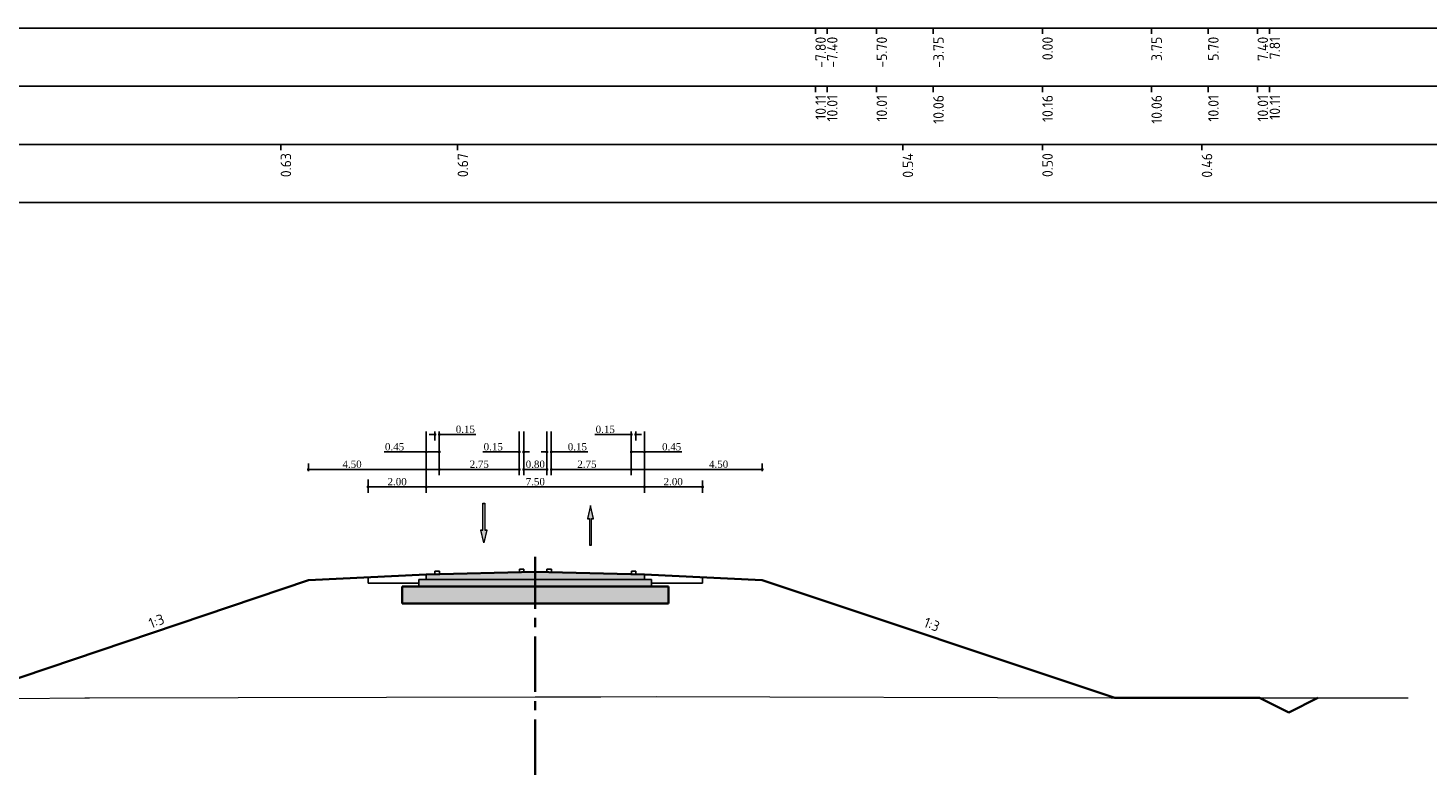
# Model space of a CAD drawing. Extents: x 100296 to 107772, y 404875 to 408930.
# Tile 86 of 97: x 104136 to 104184, y 404915 to 404941. Entities that reach past the tile are written whole.
import ezdxf

# ---------------------------------------------------------------- set-up
doc = ezdxf.new("R2010")
doc.units = 0
doc.linetypes.add('CENTER2', pattern=[28.575, 19.05, -3.175, 3.175, -3.175])
for name, color, linetype, lineweight in [('b-mi-mo-grondlaag_scheiding-gd', 3, 'Continuous', 35), ('b-mi-mo-grondlaag_zand-a', 252, 'Continuous', 18), ('b-we-gw-maaiveld-gd', 93, 'Continuous', 18), ('b-xx-al-dwarsprofiel_matenbalk-g', 1, 'Continuous', 25), ('dp-nw-markering', 7, 'Continuous', 0), ('n-co-fc-fundering-a', 253, 'Continuous', 18), ('n-we-gw-grondwerk_berm-gd', 3, 'Continuous', 35), ('n-we-vh-verharding_asfalt-gd', 1, 'Continuous', 35), ('n-we-vw-markering-gd', 7, 'Continuous', 35), ('n-we-vw-markering-s', 7, 'Continuous', 25), ('n-xx-al-dwarsprofiel_as-gd', 1, 'CENTER2', 35), ('n-xx-al-dwarsprofiel_matenbalk-g', 1, 'Continuous', 25)]:
    doc.layers.add(name, color=color, linetype=linetype, lineweight=lineweight)
doc.layers.add('c3d-assembly_shape', color=251, linetype='Continuous', lineweight=35, plot=False)
for name, color, linetype in [('c3d-section_link', 1, 'Continuous'), ('c3d-section_sectionview_labeling', 7, 'Continuous'), ('l-mt-deta-pr', 7, 'Continuous')]:
    doc.layers.add(name, color=color, linetype=linetype)
doc.styles.add('INFRA_DIM', font='times.ttf')
doc.styles.add('NLCS-ISO', font='NLCS-ISO.ttf')
doc.dimstyles.new('INFRA-100-M', dxfattribs={"dimtxt": 0.25, "dimasz": 0.1, "dimexe": 0.2, "dimexo": 0.1, "dimgap": 0.05, "dimtad": 1, "dimzin": 0, "dimdsep": 46, "dimtxsty": 'INFRA_DIM', "dimblk1": 'DOT', "dimblk2": 'DOT', "dimsah": 1, "dimcen": 0, "dimclrd": 256, "dimclre": 256, "dimclrt": 7, "dimaunit": 2, "dimadec": 0, "dimazin": 0, "dimtfac": 1, "dimtdec": 3, "dimtofl": 0, "dimtmove": 0, "dimatfit": 3, "dimldrblk": 'DOT', "dimfxl": 1, "dimtolj": 1, "dimtzin": 0, "dimarcsym": 0})

# ---------------------------------------------------------------- blocks, each defined once
blk = doc.blocks.new('VW-MARKERING_015')
at = {"layer": 'n-we-vw-markering-s'}
for p, q in [((-0.073, 0.1), (0.077, 0.1)), ((-0.073, 0.1), (-0.073, 0)), ((0.077, 0.1), (0.077, 0)), ((-0.073, 0), (0.077, 0))]:
    blk.add_line(p, q, dxfattribs=at)
blk = doc.blocks.new('*U2899')
blk.add_hatch(color=256).paths.add_polyline_path([(-0.0675, 0.2925), (-0.0225, 0.2925), (-0.0225, 0.9), (0.0225, 0.9), (0.0225, 0.2925), (0.0675, 0.2925), (0, 0)])
blk.add_lwpolyline([(-0.0675, 0.2925), (-0.0225, 0.2925), (-0.0225, 0.9), (0.0225, 0.9), (0.0225, 0.2925), (0.0675, 0.2925), (0, 0)], close=True)
blk = doc.blocks.new('*U2898')
blk.add_hatch(color=256).paths.add_polyline_path([(-0.0675, 0.6075), (-0.0225, 0.6075), (-0.0225, 0), (0.0225, 0), (0.0225, 0.6075), (0.0675, 0.6075), (0, 0.9)])
blk.add_lwpolyline([(-0.0675, 0.6075), (-0.0225, 0.6075), (-0.0225, 0), (0.0225, 0), (0.0225, 0.6075), (0.0675, 0.6075), (0, 0.9)], close=True)
blk = doc.blocks.new('_DOT')
at = {"color": 0, "linetype": 'ByBlock'}
blk.add_line((-0.5, 0), (-1, 0), dxfattribs=at)
at = {"color": 0, "linetype": 'ByBlock', "const_width": 0.5}
blk.add_lwpolyline([(-0.25, 0, 1), (0.25, 0, 1)], format="xyb", close=True, dxfattribs=at)
blk = doc.blocks.new('*D3018')
at = {"layer": 'l-mt-deta-pr', "lineweight": -2, "transparency": 16777216}
for p, q in [((104157.45, 404926.799), (104157.45, 404924.762)), ((104159.45, 404925.179), (104159.45, 404924.762)), ((104157.55, 404924.962), (104159.35, 404924.962))]:
    blk.add_line(p, q, dxfattribs=at)
at = {"layer": 'l-mt-deta-pr', "lineweight": -2, "transparency": 16777216, "xscale": 0.1, "yscale": 0.1, "zscale": 0.1, "rotation": 180}
blk.add_blockref('_DOT', (104157.45, 404924.962), dxfattribs=at)
at = {"layer": 'l-mt-deta-pr', "lineweight": -2, "transparency": 16777216, "xscale": 0.1, "yscale": 0.1, "zscale": 0.1}
blk.add_blockref('_DOT', (104159.45, 404924.962), dxfattribs=at)
at = {"layer": 'l-mt-deta-pr', "color": 7, "transparency": 16777216, "insert": (104158.44, 404925.139), "char_height": 0.25, "attachment_point": 5, "style": 'INFRA_DIM'}
blk.add_mtext('\\A1;2.00', dxfattribs=at)
blk = doc.blocks.new('*D3019')
at = {"layer": 'l-mt-deta-pr', "lineweight": -2, "transparency": 16777216}
for p, q in [((104150.4, 404926.799), (104150.4, 404925.362)), ((104145.9, 404925.507), (104145.9, 404925.762)), ((104146, 404925.562), (104150.3, 404925.562))]:
    blk.add_line(p, q, dxfattribs=at)
at = {"layer": 'l-mt-deta-pr', "lineweight": -2, "transparency": 16777216, "xscale": 0.1, "yscale": 0.1, "zscale": 0.1, "rotation": 180}
blk.add_blockref('_DOT', (104145.9, 404925.562), dxfattribs=at)
at = {"layer": 'l-mt-deta-pr', "lineweight": -2, "transparency": 16777216, "xscale": 0.1, "yscale": 0.1, "zscale": 0.1}
blk.add_blockref('_DOT', (104150.4, 404925.562), dxfattribs=at)
at = {"layer": 'l-mt-deta-pr', "color": 7, "transparency": 16777216, "insert": (104147.4, 404925.739), "char_height": 0.25, "attachment_point": 5, "style": 'INFRA_DIM'}
blk.add_mtext('\\A1;4.50', dxfattribs=at)
blk = doc.blocks.new('*D3020')
at = {"layer": 'l-mt-deta-pr', "lineweight": -2, "transparency": 16777216}
for p, q in [((104149.95, 404926.799), (104149.95, 404924.762)), ((104147.95, 404925.222), (104147.95, 404924.762)), ((104148.05, 404924.962), (104149.85, 404924.962))]:
    blk.add_line(p, q, dxfattribs=at)
at = {"layer": 'l-mt-deta-pr', "lineweight": -2, "transparency": 16777216, "xscale": 0.1, "yscale": 0.1, "zscale": 0.1, "rotation": 180}
blk.add_blockref('_DOT', (104147.95, 404924.962), dxfattribs=at)
at = {"layer": 'l-mt-deta-pr', "lineweight": -2, "transparency": 16777216, "xscale": 0.1, "yscale": 0.1, "zscale": 0.1}
blk.add_blockref('_DOT', (104149.95, 404924.962), dxfattribs=at)
at = {"layer": 'l-mt-deta-pr', "color": 7, "transparency": 16777216, "insert": (104148.95, 404925.139), "char_height": 0.25, "attachment_point": 5, "style": 'INFRA_DIM'}
blk.add_mtext('\\A1;2.00', dxfattribs=at)
blk = doc.blocks.new('*D3021')
at = {"layer": 'l-mt-deta-pr', "lineweight": -2, "transparency": 16777216}
for p, q in [((104153.3, 404926.862), (104153.3, 404925.362)), ((104154.1, 404926.862), (104154.1, 404925.362)), ((104153.4, 404925.562), (104154, 404925.562))]:
    blk.add_line(p, q, dxfattribs=at)
at = {"layer": 'l-mt-deta-pr', "lineweight": -2, "transparency": 16777216, "xscale": 0.1, "yscale": 0.1, "zscale": 0.1, "rotation": 180}
blk.add_blockref('_DOT', (104153.3, 404925.562), dxfattribs=at)
at = {"layer": 'l-mt-deta-pr', "lineweight": -2, "transparency": 16777216, "xscale": 0.1, "yscale": 0.1, "zscale": 0.1}
blk.add_blockref('_DOT', (104154.1, 404925.562), dxfattribs=at)
at = {"layer": 'l-mt-deta-pr', "color": 7, "transparency": 16777216, "insert": (104153.7, 404925.739), "char_height": 0.25, "attachment_point": 5, "style": 'INFRA_DIM'}
blk.add_mtext('\\A1;0.80', dxfattribs=at)
blk = doc.blocks.new('*D3022')
at = {"layer": 'l-mt-deta-pr', "lineweight": -2, "transparency": 16777216}
for p, q in [((104149.95, 404926.737), (104149.95, 404924.762)), ((104157.45, 404925.307), (104157.45, 404924.762)), ((104150.05, 404924.962), (104157.35, 404924.962))]:
    blk.add_line(p, q, dxfattribs=at)
at = {"layer": 'l-mt-deta-pr', "lineweight": -2, "transparency": 16777216, "xscale": 0.1, "yscale": 0.1, "zscale": 0.1, "rotation": 180}
blk.add_blockref('_DOT', (104149.95, 404924.962), dxfattribs=at)
at = {"layer": 'l-mt-deta-pr', "lineweight": -2, "transparency": 16777216, "xscale": 0.1, "yscale": 0.1, "zscale": 0.1}
blk.add_blockref('_DOT', (104157.45, 404924.962), dxfattribs=at)
at = {"layer": 'l-mt-deta-pr', "color": 7, "transparency": 16777216, "insert": (104153.7, 404925.139), "char_height": 0.25, "attachment_point": 5, "style": 'INFRA_DIM'}
blk.add_mtext('\\A1;7.50', dxfattribs=at)
blk = doc.blocks.new('*D3023')
at = {"layer": 'l-mt-deta-pr', "lineweight": -2, "transparency": 16777216}
for p, q in [((104154.25, 404926.799), (104154.25, 404925.362)), ((104157, 404926.862), (104157, 404925.362)), ((104154.35, 404925.562), (104156.9, 404925.562))]:
    blk.add_line(p, q, dxfattribs=at)
at = {"layer": 'l-mt-deta-pr', "lineweight": -2, "transparency": 16777216, "xscale": 0.1, "yscale": 0.1, "zscale": 0.1, "rotation": 180}
blk.add_blockref('_DOT', (104154.25, 404925.562), dxfattribs=at)
at = {"layer": 'l-mt-deta-pr', "lineweight": -2, "transparency": 16777216, "xscale": 0.1, "yscale": 0.1, "zscale": 0.1}
blk.add_blockref('_DOT', (104157, 404925.562), dxfattribs=at)
at = {"layer": 'l-mt-deta-pr', "color": 7, "transparency": 16777216, "insert": (104155.475, 404925.739), "char_height": 0.25, "attachment_point": 5, "style": 'INFRA_DIM'}
blk.add_mtext('\\A1;2.75', dxfattribs=at)
blk = doc.blocks.new('*D3024')
at = {"layer": 'l-mt-deta-pr', "lineweight": -2, "transparency": 16777216}
for p, q in [((104150.4, 404926.799), (104150.4, 404925.362)), ((104153.15, 404926.862), (104153.15, 404925.362)), ((104150.5, 404925.562), (104153.05, 404925.562))]:
    blk.add_line(p, q, dxfattribs=at)
at = {"layer": 'l-mt-deta-pr', "lineweight": -2, "transparency": 16777216, "xscale": 0.1, "yscale": 0.1, "zscale": 0.1, "rotation": 180}
blk.add_blockref('_DOT', (104150.4, 404925.562), dxfattribs=at)
at = {"layer": 'l-mt-deta-pr', "lineweight": -2, "transparency": 16777216, "xscale": 0.1, "yscale": 0.1, "zscale": 0.1}
blk.add_blockref('_DOT', (104153.15, 404925.562), dxfattribs=at)
at = {"layer": 'l-mt-deta-pr', "color": 7, "transparency": 16777216, "insert": (104151.775, 404925.739), "char_height": 0.25, "attachment_point": 5, "style": 'INFRA_DIM'}
blk.add_mtext('\\A1;2.75', dxfattribs=at)
blk = doc.blocks.new('*D3025')
at = {"layer": 'l-mt-deta-pr', "lineweight": -2, "transparency": 16777216}
for p, q in [((104150.15, 404926.762), (104150.05, 404926.762)), ((104150.25, 404926.862), (104150.25, 404926.562)), ((104150.4, 404926.799), (104150.4, 404926.562)), ((104150.5, 404926.762), (104151.65, 404926.762))]:
    blk.add_line(p, q, dxfattribs=at)
at = {"layer": 'l-mt-deta-pr', "lineweight": -2, "transparency": 16777216, "xscale": 0.1, "yscale": 0.1, "zscale": 0.1}
blk.add_blockref('_DOT', (104150.25, 404926.762), dxfattribs=at)
at = {"layer": 'l-mt-deta-pr', "lineweight": -2, "transparency": 16777216, "xscale": 0.1, "yscale": 0.1, "zscale": 0.1, "rotation": 180}
blk.add_blockref('_DOT', (104150.4, 404926.762), dxfattribs=at)
at = {"layer": 'l-mt-deta-pr', "color": 7, "transparency": 16777216, "insert": (104151.296, 404926.939), "char_height": 0.25, "attachment_point": 5, "style": 'INFRA_DIM'}
blk.add_mtext('\\A1;0.15', dxfattribs=at)
blk = doc.blocks.new('*D3026')
at = {"layer": 'l-mt-deta-pr', "lineweight": -2, "transparency": 16777216}
for p, q in [((104149.95, 404926.862), (104149.95, 404925.962)), ((104150.4, 404926.862), (104150.4, 404925.962)), ((104149.95, 404926.162), (104148.508, 404926.162)), ((104150.3, 404926.162), (104150.05, 404926.162))]:
    blk.add_line(p, q, dxfattribs=at)
at = {"layer": 'l-mt-deta-pr', "lineweight": -2, "transparency": 16777216, "xscale": 0.1, "yscale": 0.1, "zscale": 0.1, "rotation": 180}
blk.add_blockref('_DOT', (104149.95, 404926.162), dxfattribs=at)
at = {"layer": 'l-mt-deta-pr', "lineweight": -2, "transparency": 16777216, "xscale": 0.1, "yscale": 0.1, "zscale": 0.1}
blk.add_blockref('_DOT', (104150.4, 404926.162), dxfattribs=at)
at = {"layer": 'l-mt-deta-pr', "color": 7, "transparency": 16777216, "insert": (104148.862, 404926.339), "char_height": 0.25, "attachment_point": 5, "style": 'INFRA_DIM'}
blk.add_mtext('\\A1;0.45', dxfattribs=at)
blk = doc.blocks.new('*D3027')
at = {"layer": 'l-mt-deta-pr', "lineweight": -2, "transparency": 16777216}
for p, q in [((104154.1, 404926.799), (104154.1, 404925.962)), ((104154.25, 404926.862), (104154.25, 404925.962)), ((104154, 404926.162), (104153.9, 404926.162)), ((104154.35, 404926.162), (104155.5, 404926.162))]:
    blk.add_line(p, q, dxfattribs=at)
at = {"layer": 'l-mt-deta-pr', "lineweight": -2, "transparency": 16777216, "xscale": 0.1, "yscale": 0.1, "zscale": 0.1}
blk.add_blockref('_DOT', (104154.1, 404926.162), dxfattribs=at)
at = {"layer": 'l-mt-deta-pr', "lineweight": -2, "transparency": 16777216, "xscale": 0.1, "yscale": 0.1, "zscale": 0.1, "rotation": 180}
blk.add_blockref('_DOT', (104154.25, 404926.162), dxfattribs=at)
at = {"layer": 'l-mt-deta-pr', "color": 7, "transparency": 16777216, "insert": (104155.146, 404926.339), "char_height": 0.25, "attachment_point": 5, "style": 'INFRA_DIM'}
blk.add_mtext('\\A1;0.15', dxfattribs=at)
blk = doc.blocks.new('*D3028')
at = {"layer": 'l-mt-deta-pr', "lineweight": -2, "transparency": 16777216}
for p, q in [((104153.15, 404926.799), (104153.15, 404925.962)), ((104153.3, 404926.862), (104153.3, 404925.962)), ((104153.05, 404926.162), (104151.9, 404926.162)), ((104153.4, 404926.162), (104153.5, 404926.162))]:
    blk.add_line(p, q, dxfattribs=at)
at = {"layer": 'l-mt-deta-pr', "lineweight": -2, "transparency": 16777216, "xscale": 0.1, "yscale": 0.1, "zscale": 0.1}
blk.add_blockref('_DOT', (104153.15, 404926.162), dxfattribs=at)
at = {"layer": 'l-mt-deta-pr', "lineweight": -2, "transparency": 16777216, "xscale": 0.1, "yscale": 0.1, "zscale": 0.1, "rotation": 180}
blk.add_blockref('_DOT', (104153.3, 404926.162), dxfattribs=at)
at = {"layer": 'l-mt-deta-pr', "color": 7, "transparency": 16777216, "insert": (104152.254, 404926.339), "char_height": 0.25, "attachment_point": 5, "style": 'INFRA_DIM'}
blk.add_mtext('\\A1;0.15', dxfattribs=at)
blk = doc.blocks.new('*D3029')
at = {"layer": 'l-mt-deta-pr', "lineweight": -2, "transparency": 16777216}
for p, q in [((104156.9, 404926.762), (104155.75, 404926.762)), ((104157, 404926.799), (104157, 404926.562)), ((104157.15, 404926.862), (104157.15, 404926.562)), ((104157.25, 404926.762), (104157.35, 404926.762))]:
    blk.add_line(p, q, dxfattribs=at)
at = {"layer": 'l-mt-deta-pr', "lineweight": -2, "transparency": 16777216, "xscale": 0.1, "yscale": 0.1, "zscale": 0.1}
blk.add_blockref('_DOT', (104157, 404926.762), dxfattribs=at)
at = {"layer": 'l-mt-deta-pr', "lineweight": -2, "transparency": 16777216, "xscale": 0.1, "yscale": 0.1, "zscale": 0.1, "rotation": 180}
blk.add_blockref('_DOT', (104157.15, 404926.762), dxfattribs=at)
at = {"layer": 'l-mt-deta-pr', "color": 7, "transparency": 16777216, "insert": (104156.104, 404926.939), "char_height": 0.25, "attachment_point": 5, "style": 'INFRA_DIM'}
blk.add_mtext('\\A1;0.15', dxfattribs=at)
blk = doc.blocks.new('*D3030')
at = {"layer": 'l-mt-deta-pr', "lineweight": -2, "transparency": 16777216}
for p, q in [((104157, 404926.799), (104157, 404925.962)), ((104157.45, 404926.862), (104157.45, 404925.962)), ((104157.1, 404926.162), (104157.35, 404926.162)), ((104157.45, 404926.162), (104158.742, 404926.162))]:
    blk.add_line(p, q, dxfattribs=at)
at = {"layer": 'l-mt-deta-pr', "lineweight": -2, "transparency": 16777216, "xscale": 0.1, "yscale": 0.1, "zscale": 0.1, "rotation": 180}
blk.add_blockref('_DOT', (104157, 404926.162), dxfattribs=at)
at = {"layer": 'l-mt-deta-pr', "lineweight": -2, "transparency": 16777216, "xscale": 0.1, "yscale": 0.1, "zscale": 0.1}
blk.add_blockref('_DOT', (104157.45, 404926.162), dxfattribs=at)
at = {"layer": 'l-mt-deta-pr', "color": 7, "transparency": 16777216, "insert": (104158.387, 404926.339), "char_height": 0.25, "attachment_point": 5, "style": 'INFRA_DIM'}
blk.add_mtext('\\A1;0.45', dxfattribs=at)
blk = doc.blocks.new('*D3031')
at = {"layer": 'l-mt-deta-pr', "lineweight": -2, "transparency": 16777216}
for p, q in [((104157, 404926.799), (104157, 404925.362)), ((104161.4, 404925.562), (104157.1, 404925.562)), ((104161.5, 404925.507), (104161.5, 404925.762))]:
    blk.add_line(p, q, dxfattribs=at)
at = {"layer": 'l-mt-deta-pr', "lineweight": -2, "transparency": 16777216, "xscale": 0.1, "yscale": 0.1, "zscale": 0.1, "rotation": 180}
blk.add_blockref('_DOT', (104157, 404925.562), dxfattribs=at)
at = {"layer": 'l-mt-deta-pr', "lineweight": -2, "transparency": 16777216, "xscale": 0.1, "yscale": 0.1, "zscale": 0.1}
blk.add_blockref('_DOT', (104161.5, 404925.562), dxfattribs=at)
at = {"layer": 'l-mt-deta-pr', "color": 7, "transparency": 16777216, "insert": (104160, 404925.739), "char_height": 0.25, "attachment_point": 5, "style": 'INFRA_DIM'}
blk.add_mtext('\\A1;4.50', dxfattribs=at)

msp = doc.modelspace()

# ---------------------------------------------------------------- hatches: boundary and pattern name
at = {"layer": 'b-mi-mo-grondlaag_zand-a', "linetype": 'Continuous', "lineweight": 18}
msp.add_hatch(color=256, dxfattribs=at).paths.add_polyline_path([(104149.119, 404921.535), (104149.699, 404921.535), (104157.699, 404921.535), (104158.279, 404921.535), (104158.279, 404920.955), (104149.119, 404920.955)])
at = {"layer": 'c3d-assembly_shape', "linetype": 'Continuous', "lineweight": 35}
msp.add_hatch(color=256, dxfattribs=at).paths.add_polyline_path([(104149.949, 404921.785), (104149.949, 404921.955), (104150.324, 404921.964), (104153.224, 404922.037), (104153.699, 404922.049), (104154.174, 404922.037), (104157.074, 404921.964), (104157.449, 404921.955), (104157.449, 404921.785)])
at = {"layer": 'n-co-fc-fundering-a', "linetype": 'Continuous', "lineweight": 18}
msp.add_hatch(color=256, dxfattribs=at).paths.add_polyline_path([(104149.699, 404921.785), (104149.949, 404921.785), (104157.449, 404921.785), (104157.699, 404921.785), (104157.699, 404921.535), (104149.699, 404921.535)])

# ---------------------------------------------------------------- linework, layer by layer
at = {"layer": 'b-mi-mo-grondlaag_scheiding-gd', "color": 3, "linetype": 'Continuous', "lineweight": 35}
for p, q in [((104149.119, 404921.535), (104158.279, 404921.535)), ((104149.119, 404920.955), (104149.119, 404921.535)), ((104158.279, 404921.535), (104158.279, 404920.955)), ((104158.279, 404920.955), (104149.119, 404920.955))]:
    msp.add_line(p, q, dxfattribs=at)
at = {"layer": 'b-we-gw-maaiveld-gd', "color": 93, "linetype": 'Continuous', "lineweight": 18}
msp.add_lwpolyline([(104123.699, 404917.572), (104138.218, 404917.717), (104138.309, 404917.717), (104138.379, 404917.716), (104153.699, 404917.743), (104155.948, 404917.747), (104157.86, 404917.758), (104173.495, 404917.712), (104183.699, 404917.709)], dxfattribs=at)
at = {"layer": 'b-xx-al-dwarsprofiel_matenbalk-g', "color": 1, "linetype": 'Continuous', "lineweight": -3}
for points in [[(104121.129, 404938.732), (104221.129, 404938.732), (104221.129, 404940.732), (104121.129, 404940.732)], [(104121.129, 404936.732), (104221.129, 404936.732), (104221.129, 404938.732), (104121.129, 404938.732)], [(104121.129, 404934.732), (104221.129, 404934.732), (104221.129, 404936.732), (104121.129, 404936.732)]]:
    msp.add_3dface(points, dxfattribs=at)
at = {"layer": 'c3d-section_link', "linetype": 'Continuous', "lineweight": -3}
for p, q in [((104149.949, 404921.955), (104147.949, 404921.855)), ((104147.949, 404921.855), (104147.949, 404921.655)), ((104149.699, 404921.535), (104149.699, 404921.785)), ((104149.699, 404921.785), (104149.949, 404921.785)), ((104149.949, 404921.785), (104149.949, 404921.955)), ((104157.449, 404921.785), (104149.949, 404921.785)), ((104157.449, 404921.955), (104157.449, 404921.785)), ((104157.449, 404921.955), (104159.449, 404921.855)), ((104157.449, 404921.785), (104157.699, 404921.785)), ((104157.699, 404921.785), (104157.699, 404921.535)), ((104157.699, 404921.655), (104157.699, 404921.785)), ((104159.449, 404921.855), (104159.449, 404921.655)), ((104147.949, 404921.655), (104149.699, 404921.655)), ((104149.119, 404920.955), (104149.119, 404921.535)), ((104149.119, 404921.535), (104149.699, 404921.535)), ((104157.699, 404921.535), (104149.699, 404921.535)), ((104159.449, 404921.655), (104157.699, 404921.655)), ((104157.699, 404921.535), (104158.279, 404921.535)), ((104158.279, 404921.535), (104158.279, 404920.955)), ((104158.279, 404920.955), (104149.119, 404920.955))]:
    msp.add_line(p, q, dxfattribs=at)
at = {"layer": 'n-we-gw-grondwerk_berm-gd', "color": 3, "linetype": 'Continuous', "lineweight": 35}
for p, q in [((104145.899, 404921.752), (104133.781, 404917.672)), ((104149.949, 404921.955), (104145.899, 404921.752)), ((104157.449, 404921.955), (104161.499, 404921.752)), ((104161.499, 404921.752), (104173.618, 404917.712)), ((104173.618, 404917.712), (104178.597, 404917.712))]:
    msp.add_line(p, q, dxfattribs=at)
for points in [[(104178.597, 404917.711), (104179.597, 404917.211)], [(104180.597, 404917.711), (104179.597, 404917.211)]]:
    msp.add_lwpolyline(points, dxfattribs=at)
at = {"layer": 'n-we-vh-verharding_asfalt-gd', "linetype": 'Continuous', "lineweight": 35}
for p, q in [((104149.949, 404921.955), (104153.699, 404922.049)), ((104153.699, 404922.049), (104157.449, 404921.955))]:
    msp.add_line(p, q, dxfattribs=at)
at = {"layer": 'n-xx-al-dwarsprofiel_as-gd', "linetype": 'CENTER2', "lineweight": 35, "ltscale": 0.1}
msp.add_line((104153.699, 404915.062), (104153.699, 404922.562), dxfattribs=at)
at = {"layer": 'n-xx-al-dwarsprofiel_matenbalk-g', "color": 1, "linetype": 'Continuous', "lineweight": -3}
for p, q in [((104163.329, 404940.732), (104163.329, 404940.532)), ((104163.729, 404940.732), (104163.729, 404940.532)), ((104165.429, 404940.732), (104165.429, 404940.532)), ((104167.379, 404940.732), (104167.379, 404940.532)), ((104171.129, 404940.732), (104171.129, 404940.532)), ((104174.879, 404940.732), (104174.879, 404940.532)), ((104176.829, 404940.732), (104176.829, 404940.532)), ((104178.529, 404940.732), (104178.529, 404940.532)), ((104178.53, 404940.732), (104178.53, 404940.532)), ((104178.939, 404940.732), (104178.939, 404940.532)), ((104163.329, 404938.732), (104163.329, 404938.532)), ((104163.729, 404938.732), (104163.729, 404938.532)), ((104165.429, 404938.732), (104165.429, 404938.532)), ((104167.379, 404938.732), (104167.379, 404938.532)), ((104171.129, 404938.732), (104171.129, 404938.532)), ((104174.879, 404938.732), (104174.879, 404938.532)), ((104176.829, 404938.732), (104176.829, 404938.532)), ((104178.529, 404938.732), (104178.529, 404938.532)), ((104178.53, 404938.732), (104178.53, 404938.532)), ((104178.939, 404938.732), (104178.939, 404938.532)), ((104144.948, 404936.732), (104144.948, 404936.532)), ((104151.03, 404936.732), (104151.03, 404936.532)), ((104166.328, 404936.732), (104166.328, 404936.532)), ((104171.129, 404936.732), (104171.129, 404936.532)), ((104176.609, 404936.732), (104176.609, 404936.532))]:
    msp.add_line(p, q, dxfattribs=at)

# ---------------------------------------------------------------- block references
at = {"layer": 'dp-nw-markering', "xscale": 1.5, "yscale": 1.5, "zscale": 1.5}
for name, p in [('*U2899', (104151.933, 404923.049)), ('*U2899', (104151.933, 404923.049)), ('*U2899', (104151.933, 404923.038)), ('*U2899', (104151.933, 404923.038)), ('*U2898', (104155.597, 404922.97)), ('*U2898', (104155.597, 404922.958))]:
    msp.add_blockref(name, p, dxfattribs=at)
at = {"layer": 'n-we-vw-markering-gd', "color": 7, "linetype": 'Continuous', "lineweight": 35}
for p in [(104150.324, 404921.964), (104153.224, 404922.037), (104154.174, 404922.037), (104157.074, 404921.964)]:
    msp.add_blockref('VW-MARKERING_015', p, dxfattribs=at)

# ---------------------------------------------------------------- texts
at = {"layer": 'c3d-section_sectionview_labeling', "color": 7, "linetype": 'Continuous', "lineweight": -3, "char_height": 0.36, "attachment_point": 3, "style": 'NLCS-ISO'}
for s, insert, rotation in [('-7.80', (104163.329, 404940.432), 90), ('-7.40', (104163.729, 404940.432), 90), ('-5.70', (104165.429, 404940.432), 90), ('-3.75', (104167.379, 404940.432), 90), ('0.00', (104171.129, 404940.432), 90), ('3.75', (104174.879, 404940.432), 90), ('5.70', (104176.829, 404940.432), 90), ('7.40', (104178.529, 404940.432), 90), ('7.40', (104178.53, 404940.432), 90), ('7.81', (104178.939, 404940.432), 90), ('10.11', (104163.329, 404938.432), 90), ('10.01', (104163.729, 404938.432), 90), ('10.01', (104165.429, 404938.432), 90), ('10.06', (104167.379, 404938.432), 90), ('10.16', (104171.129, 404938.432), 90), ('10.06', (104174.879, 404938.432), 90), ('10.01', (104176.829, 404938.432), 90), ('10.01', (104178.529, 404938.432), 90), ('10.11', (104178.939, 404938.432), 90), ('0.63', (104144.948, 404936.432), 90), ('0.67', (104151.03, 404936.432), 90), ('0.54', (104166.328, 404936.432), 90), ('0.50', (104171.129, 404936.432), 90), ('0.46', (104176.609, 404936.432), 90), ('1:3', (104140.859, 404920.613), 20.9924), ('1:3', (104167.641, 404920.308), 338.6638)]:
    msp.add_mtext(s, dxfattribs=dict(at, insert=insert, rotation=rotation))

# ---------------------------------------------------------------- dimensions: what is measured, and where the dimension line sits
at = {"layer": 'l-mt-deta-pr'}
for base, p1, p2, picture, middle in [((104150.4, 404926.762), (104150.25, 404926.962), (104150.4, 404926.899), '*D3025', (104151.296, 404926.762)), ((104157.15, 404926.762), (104157, 404926.899), (104157.15, 404926.962), '*D3029', (104156.104, 404926.762)), ((104150.4, 404925.562), (104145.9, 404925.407), (104150.4, 404926.899), '*D3019', (104147.4, 404925.562)), ((104149.95, 404924.962), (104147.95, 404925.322), (104149.95, 404926.899), '*D3020', (104148.95, 404924.962)), ((104150.4, 404926.162), (104149.95, 404926.962), (104150.4, 404926.962), '*D3026', (104148.862, 404926.162)), ((104157.45, 404924.962), (104149.95, 404926.837), (104157.45, 404925.407), '*D3022', (104153.7, 404924.962)), ((104153.15, 404925.562), (104150.4, 404926.899), (104153.15, 404926.962), '*D3024', (104151.775, 404925.562)), ((104153.3, 404926.162), (104153.15, 404926.899), (104153.3, 404926.962), '*D3028', (104152.254, 404926.162)), ((104154.1, 404925.562), (104153.3, 404926.962), (104154.1, 404926.962), '*D3021', (104153.7, 404925.562)), ((104154.25, 404926.162), (104154.1, 404926.899), (104154.25, 404926.962), '*D3027', (104155.146, 404926.162)), ((104157, 404925.562), (104154.25, 404926.899), (104157, 404926.962), '*D3023', (104155.475, 404925.562)), ((104157, 404926.162), (104157.45, 404926.962), (104157, 404926.899), '*D3030', (104158.387, 404926.162)), ((104159.45, 404924.962), (104157.45, 404926.899), (104159.45, 404925.279), '*D3018', (104158.44, 404924.962))]:
    dim = msp.add_linear_dim(base=base, p1=p1, p2=p2, dimstyle='INFRA-100-M', dxfattribs=at)
    dim.commit()
    dim.dimension.update_dxf_attribs({"geometry": picture, "text_midpoint": middle, "dimtype": 160})
dim = msp.add_linear_dim(base=(104157, 404925.562), p1=(104161.5, 404925.407), p2=(104157, 404926.899), angle=180, dimstyle='INFRA-100-M', dxfattribs=at)
dim.commit()
dim.dimension.update_dxf_attribs({"geometry": '*D3031', "text_midpoint": (104160, 404925.562), "dimtype": 160})

doc.saveas('drawing.dxf')
